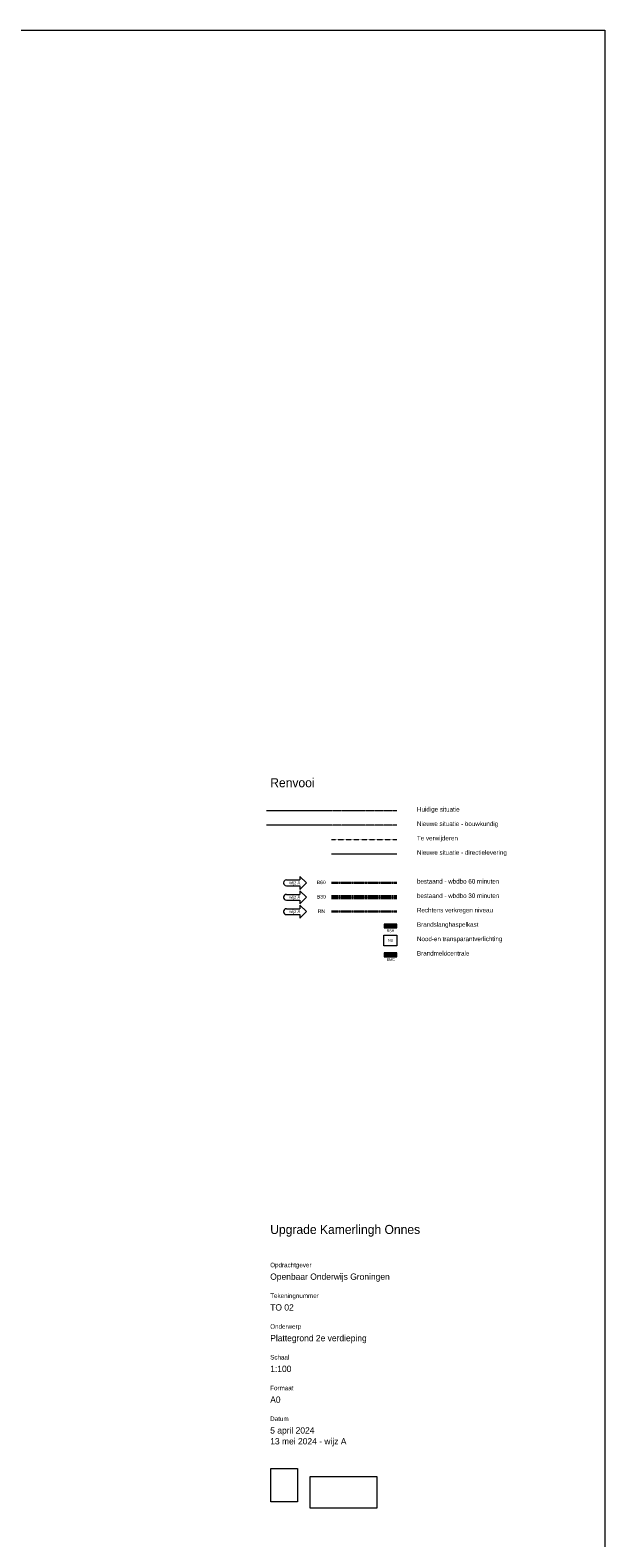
# Model space of a CAD drawing. Header units: millimetres. Extents: x 73705 to 433105, y 109410 to 279410.
# Tile 90 of 90: x 401339 to 433105, y 196051 to 279410. Entities that reach past the tile are written whole.
import ezdxf

# ---------------------------------------------------------------- set-up
doc = ezdxf.new("R2010")
doc.units = ezdxf.units.MM
for name, pattern in [('Aligning Line', [3.2004, 1.6002, -1.6002]), ('brand  WBDBO 30 min', [11, 4, -1, 2, -1, 2, -1]), ('Overhead', [2.5, 1.5, -1]), ('Stippel', [1.53, 1, -0.53])]:
    doc.linetypes.add(name, pattern=pattern)
for name, color, linetype, lineweight in [('A-DETL', 90, 'Continuous', 9), ('A-DETL-DEMO', 6, 'Stippel', 9), ('A-DETL-GENF', 92, 'Continuous', 9), ('A-FLOR-OVHD', 1, 'Overhead', 9), ('G-ANNO-REFR', 1, 'Aligning Line', 9), ('G-ANNO-TEXT', 231, 'Continuous', 9)]:
    doc.layers.add(name, color=color, linetype=linetype, lineweight=lineweight)
doc.styles.add('Arial Narrow', font='ARIALN.TTF', dxfattribs={"width": 0.9, "height": 180})
doc.styles.add('Arial Narrow_1', font='ARIALN.TTF', dxfattribs={"height": 150})
doc.styles.add('Arial Narrow_B_1', font='ARIALN.TTF', dxfattribs={"height": 150})
doc.styles.add('Arial_2', font='arial.ttf', dxfattribs={"height": 200})
doc.styles.add('Montserrat', font='Montserrat-Regular.ttf', dxfattribs={"height": 250})
doc.styles.add('Montserrat Medium', font='txt', dxfattribs={"height": 500})
doc.styles.add('Montserrat_1', font='Montserrat-Regular.ttf', dxfattribs={"height": 350})
picture_1 = doc.add_image_def('image1.jpg', size_in_pixel=(2000, 2524))
picture_2 = doc.add_image_def('image2.jpg', size_in_pixel=(472, 225))

msp = doc.modelspace()

# ---------------------------------------------------------------- hatches: boundary and pattern name
at = {"layer": 'A-DETL-GENF'}
for color, points in [(254, [(421604.3, 229773.8), (421604.3, 229978.8), (420904.3, 229978.8), (420904.8, 229773.8)]), (7, [(421604.8, 228181.9), (421604.8, 228386.9), (420904.8, 228386.9), (420904.8, 228181.9)])]:
    msp.add_hatch(color=color, dxfattribs=at).paths.add_polyline_path(points)

# ---------------------------------------------------------------- linework, layer by layer
at = {"layer": 'A-DETL'}
for p, q in [((313304.8, 279410.2), (433104.8, 279410.2)), ((433104.8, 279410.2), (433104.8, 194410.2)), ((418004.3, 236244.2), (414404.3, 236244.2)), ((418004.3, 235448.2), (414404.3, 235448.2)), ((421604.3, 233856.3), (418004.3, 233856.3)), ((416251.4, 232624.3), (416251.4, 232424.3)), ((416611.4, 232264.3), (416251.4, 232624.3)), ((415351.4, 232274.3), (415351.4, 232254.3)), ((415501.4, 232424.3), (416251.4, 232424.3)), ((415501.4, 232104.3), (416251.4, 232104.3)), ((416611.4, 232264.3), (416251.4, 231904.3)), ((416251.4, 232104.3), (416251.4, 231904.3)), ((416251.4, 231828.3), (416251.4, 231628.3)), ((416611.4, 231468.3), (416251.4, 231828.3)), ((415351.4, 231478.3), (415351.4, 231458.3)), ((415501.4, 231628.3), (416251.4, 231628.3)), ((415501.4, 231308.3), (416251.4, 231308.3)), ((416611.4, 231468.3), (416251.4, 231108.3)), ((416251.4, 231308.3), (416251.4, 231108.3)), ((416251.4, 231032.3), (416251.4, 230832.3)), ((416611.4, 230672.3), (416251.4, 231032.3)), ((415351.4, 230682.3), (415351.4, 230662.3)), ((415501.4, 230832.3), (416251.4, 230832.3)), ((415501.4, 230512.3), (416251.4, 230512.3)), ((416611.4, 230672.3), (416251.4, 230312.3)), ((416251.4, 230512.3), (416251.4, 230312.3)), ((420889.5, 229370.4), (421604.3, 229370.4)), ((420889.5, 228790.3), (420889.5, 229370.4)), ((420904.3, 229978.8), (420904.3, 229773.8)), ((421604.3, 229978.8), (420904.3, 229978.8)), ((420904.3, 229773.8), (421604.3, 229773.8)), ((421604.3, 229773.8), (421604.3, 229978.8)), ((421604.3, 229370.4), (421604.3, 228790.3)), ((421604.3, 228790.3), (420889.5, 228790.3)), ((420904.8, 228386.9), (420904.8, 228181.9)), ((421604.8, 228386.9), (420904.8, 228386.9)), ((420904.8, 228181.9), (421604.8, 228181.9)), ((421604.8, 228181.9), (421604.8, 228386.9))]:
    msp.add_line(p, q, dxfattribs=at)
at = {"layer": 'A-DETL', "linetype": 'Overhead'}
msp.add_line((421604.3, 235448.2), (418004.3, 235448.2), dxfattribs=at)
at = {"layer": 'A-DETL', "linetype": 'brand  WBDBO 30 min', "lineweight": 30}
for p, q in [((421604.3, 232264.3), (418004.3, 232264.3)), ((421604.3, 230672.3), (418004.3, 230672.3))]:
    msp.add_line(p, q, dxfattribs=at)
at = {"layer": 'A-DETL', "linetype": 'brand  WBDBO 30 min', "lineweight": 60}
msp.add_line((421604.3, 231468.3), (418004.3, 231468.3), dxfattribs=at)
at = {"layer": 'A-DETL'}
for centre, start, end in [((415501.4, 232274.3), 90, 180), ((415501.4, 232254.3), 180, 270), ((415501.4, 231478.3), 90, 180), ((415501.4, 231458.3), 180, 270), ((415501.4, 230682.3), 90, 180), ((415501.4, 230662.3), 180, 270)]:
    msp.add_arc(centre, 150, start, end, dxfattribs=at)
at = {"layer": 'A-DETL-DEMO'}
msp.add_line((421604.3, 234652.3), (418004.3, 234652.3), dxfattribs=at)
at = {"layer": 'A-FLOR-OVHD'}
msp.add_line((421604.3, 236244.2), (418004.3, 236244.2), dxfattribs=at)

# ---------------------------------------------------------------- texts
at = {"layer": 'G-ANNO-TEXT', "color": 7, "attachment_point": 1}
for s, insert, char_height, width, style in [('Renvooi', (414608.4, 238051.8), 500, 3599.577, 'Montserrat Medium'), ('Huidige situatie', (422719.5, 236454.7), 250, 3383.121, 'Montserrat'), ('Nieuwe situatie - bouwkundig', (422719.5, 235658.7), 250, 6453.584, 'Montserrat'), ('Te verwijderen', (422719.5, 234862.7), 250, 3134.598, 'Montserrat'), ('Nieuwe situatie - directielevering', (422719.5, 234066.7), 250, 7038.816, 'Montserrat'), ('wijz A', (415663.4, 232363.6), 180, 570, 'Arial Narrow'), ('B60', (417180.2, 232393.6), 200, 617.299, 'Arial_2'), ('bestaand - wbdbo 60 minuten', (422719.5, 232474.7), 250, 6517.719, 'Montserrat'), ('wijz A', (415663.4, 231567.6), 180, 570, 'Arial Narrow'), ('B30', (417183.8, 231597.6), 200, 617.299, 'Arial_2'), ('bestaand - wbdbo 30 minuten', (422719.5, 231678.7), 250, 6501.686, 'Montserrat'), ('wijz A', (415663.4, 230771.6), 180, 570, 'Arial Narrow'), ('RN', (417233.4, 230801.6), 200, 497.046, 'Arial_2'), ('Rechtens verkregen niveau', (422719.5, 230882.8), 250, 5844.302, 'Montserrat'), ('Brandslanghaspelkast', (422719.5, 230086.8), 250, 4754.007, 'Montserrat'), ('Nood-en transparantverlichting', (422719.5, 229290.8), 250, 6766.242, 'Montserrat'), ('Brandmeldcentrale', (422719.5, 228494.8), 250, 4168.775, 'Montserrat'), ('Upgrade Kamerlingh Onnes', (414608.4, 213351.8), 500, 12498.308, 'Montserrat Medium'), ('Opdrachtgever', (414608.4, 211261), 250, 3254.851, 'Montserrat'), ('Openbaar Onderwijs Groningen', (414608.4, 210667.2), 350, 9676.368, 'Montserrat_1'), ('Tekeningnummer', (414608.4, 209561), 250, 3888.184, 'Montserrat'), ('TO 02', (414608.4, 208967.2), 350, 1755.696, 'Montserrat_1'), ('Onderwerp', (414608.4, 207861), 250, 2445.147, 'Montserrat'), ('Plattegrond 2e verdieping', (414608.4, 207267.2), 350, 7904.639, 'Montserrat_1'), ('Schaal', (414608.4, 206161), 250, 1402.953, 'Montserrat'), ('1:100', (414608.4, 205567.2), 350, 1362.869, 'Montserrat_1'), ('Formaat', (414608.4, 204461), 250, 1827.848, 'Montserrat'), ('A0', (414608.4, 203867.2), 350, 833.755, 'Montserrat_1'), ('Datum', (414608.4, 202761), 250, 1515.189, 'Montserrat'), ('5 april 2024', (414608.4, 202167.2), 350, 3471.307, 'Montserrat_1'), ('13 mei 2024 - wijz A', (414608.4, 201565.3), 350, 5836.285, 'Montserrat_1')]:
    msp.add_mtext(s, dxfattribs=dict(at, insert=insert, char_height=char_height, width=width, style=style))
at = {"layer": 'G-ANNO-TEXT', "color": 92, "char_height": 150, "attachment_point": 1}
for s, insert, width, style in [('BSH', (421052, 229688.9), 440.928, 'Arial Narrow_1'), ('NU', (421120.9, 229164.8), 304.641, 'Arial Narrow_B_1'), ('BMC', (421039.3, 228096.9), 472.996, 'Arial Narrow_1')]:
    msp.add_mtext(s, dxfattribs=dict(at, insert=insert, width=width, style=style))

# ---------------------------------------------------------------- pictures from other files: only their frames are drawn
at = {"layer": 'G-ANNO-REFR'}
image = msp.add_image(picture_1, insert=(414638.1, 198038.4), size_in_units=(1470.2, 1855.4), dxfattribs=at)
image.dxf.flags = 7
image = msp.add_image(picture_2, insert=(416817.1, 197690.9), size_in_units=(3676.9, 1752.8), dxfattribs=at)
image.dxf.flags = 7

doc.saveas('drawing.dxf')
